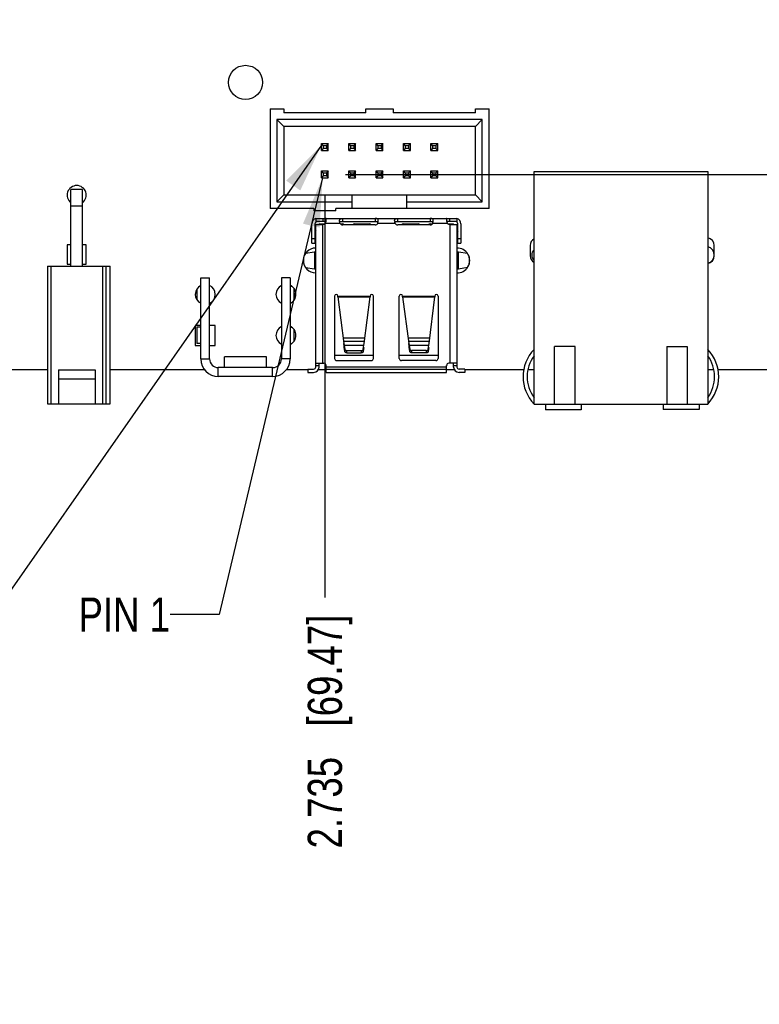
# Model space of a CAD drawing. Header units: inches. Extents: x 0 to 34, y 0 to 22.
# Tile 10 of 33: x 10.3 to 13, y 10.8 to 14.4. Entities that reach past the tile are written whole.
import ezdxf

# ---------------------------------------------------------------- set-up
doc = ezdxf.new("R2010")
doc.units = ezdxf.units.IN
doc.header["$LTSCALE"] = 1.87
doc.header["$MEASUREMENT"] = 0
doc.layers.get('0').update_dxf_attribs({"linetype": 'CONTINUOUS'})
doc.layers.add('DETAIL', color=7, linetype='CONTINUOUS')
doc.layers.add('DIMENSIONS', color=7, linetype='CONTINUOUS')
doc.styles.get("Standard").update_dxf_attribs({"font": 'txt', "width": 0.8})
doc.dimstyles.new('DIMSTYLE_2', dxfattribs={"dimtxt": 0.125, "dimasz": 0.18, "dimexe": 0.18, "dimexo": 0.0625, "dimgap": 0.09, "dimtad": 0, "dimtih": 1, "dimtoh": 1, "dimdec": 3, "dimzin": 4, "dimdsep": 46, "dimtxsty": 'STANDARD', "dimblk": '_FILLED', "dimblk1": '_FILLED', "dimblk2": '_FILLED', "dimcen": 0.09, "dimadec": 0, "dimazin": 0, "dimtp": 0.01, "dimtm": 0.01, "dimtfac": 1, "dimtdec": 3, "dimtofl": 0, "dimtmove": 0, "dimatfit": 3, "dimldrblk": '_FILLED', "dimfxl": 1, "dimtolj": 1, "dimtzin": 4, "dimarcsym": 0})
doc.dimstyles.get("Standard").update_dxf_attribs({"dimtxt": 0.125, "dimasz": 0.18, "dimexe": 0.18, "dimexo": 0.0625, "dimgap": 0.09, "dimtad": 0, "dimtih": 1, "dimtoh": 1, "dimdec": 3, "dimzin": 4, "dimdsep": 46, "dimtxsty": 'STANDARD', "dimblk": '_FILLED', "dimblk1": '_FILLED', "dimblk2": '_FILLED', "dimcen": 0.09, "dimadec": 0, "dimazin": 0, "dimtol": 1, "dimtp": 0.01, "dimtm": 0.01, "dimtfac": 1, "dimtdec": 3, "dimtofl": 0, "dimtmove": 0, "dimatfit": 3, "dimldrblk": '_FILLED', "dimfxl": 1, "dimtolj": 1, "dimtzin": 4, "dimarcsym": 0})

# ---------------------------------------------------------------- blocks, each defined once
blk = doc.blocks.new('*D30')
at = {"layer": 'DIMENSIONS', "color": 2, "linetype": 'CONTINUOUS'}
blk.add_line((11.3889, 13.7119), (11.3889, 12.2394), dxfattribs=at)
at = {"layer": 'DIMENSIONS', "color": 2, "linetype": 'CONTINUOUS', "insert": (11.3264, 12.1769), "char_height": 0.125, "width": 1.325, "attachment_point": 3, "rotation": 90, "line_spacing_factor": 0.9}
blk.add_mtext('2.735{\\Ftxt.shx;\\W1.000000;\\H0.125000; }[69.47]', dxfattribs=at)
blk = doc.blocks.new('_FILLED')
at = {"color": 0, "linetype": 'BYBLOCK'}
blk.add_solid([(0, 0), (-1, 0.174), (-1, -0.174)], dxfattribs=at)
blk = doc.blocks.new('*D31')
at = {"layer": 'DIMENSIONS', "color": 2, "linetype": 'CONTINUOUS'}
blk.add_line((8.6489, 13.6719), (8.6489, 12.2394), dxfattribs=at)
at = {"layer": 'DIMENSIONS', "color": 2, "linetype": 'CONTINUOUS', "insert": (8.5864, 12.1769), "char_height": 0.125, "width": 1.425, "attachment_point": 3, "rotation": 90, "line_spacing_factor": 0.9}
blk.add_mtext('5.475{\\Ftxt.shx;\\W1.000000;\\H0.125000; }[139.07]', dxfattribs=at)
blk = doc.blocks.new('*D32')
at = {"layer": 'DIMENSIONS', "color": 2, "linetype": 'CONTINUOUS'}
blk.add_line((8.2239, 13.6719), (8.2239, 12.2394), dxfattribs=at)
at = {"layer": 'DIMENSIONS', "color": 2, "linetype": 'CONTINUOUS', "insert": (8.1614, 12.1769), "char_height": 0.125, "width": 1.425, "attachment_point": 3, "rotation": 90, "line_spacing_factor": 0.9}
blk.add_mtext('5.900{\\Ftxt.shx;\\W1.000000;\\H0.125000; }[149.86]', dxfattribs=at)
blk = doc.blocks.new('*D40')
at = {"layer": 'DIMENSIONS', "color": 2, "linetype": 'CONTINUOUS'}
for p, q in [((14.5358, 13.7869), (14.6861, 13.9068)), ((14.6861, 13.9068), (14.8115, 13.9068)), ((11.4639, 13.7869), (14.5358, 13.7869))]:
    blk.add_line(p, q, dxfattribs=at)
at = {"layer": 'DIMENSIONS', "color": 2, "linetype": 'CONTINUOUS', "insert": (14.874, 13.9693), "char_height": 0.125, "width": 1.225, "attachment_point": 1, "line_spacing_factor": 0.9}
blk.add_mtext('.714{\\Ftxt.shx;\\W1.000000;\\H0.125000; }[18.13]', dxfattribs=at)
blk = doc.blocks.new('*D43')
at = {"layer": 'DIMENSIONS', "color": 2, "linetype": 'CONTINUOUS'}
blk.add_line((12.2286, 15.04), (14.8115, 15.04), dxfattribs=at)
at = {"layer": 'DIMENSIONS', "color": 2, "linetype": 'CONTINUOUS', "insert": (14.874, 15.1025), "char_height": 0.125, "width": 1.325, "attachment_point": 1, "line_spacing_factor": 0.9}
blk.add_mtext('1.967{\\Ftxt.shx;\\W1.000000;\\H0.125000; }[49.96]', dxfattribs=at)
blk = doc.blocks.new('*D46')
at = {"layer": 'DIMENSIONS', "color": 2, "linetype": 'CONTINUOUS'}
blk.add_line((11.8776, 15.996), (14.8115, 15.996), dxfattribs=at)
at = {"layer": 'DIMENSIONS', "color": 2, "linetype": 'CONTINUOUS', "insert": (14.874, 16.0585), "char_height": 0.125, "width": 1.325, "attachment_point": 1, "line_spacing_factor": 0.9}
blk.add_mtext('2.923{\\Ftxt.shx;\\W1.000000;\\H0.125000; }[74.24]', dxfattribs=at)

msp = doc.modelspace()

# ---------------------------------------------------------------- linework, layer by layer
at = {"color": 7, "linetype": 'CONTINUOUS'}
for p, q in [((11.1889, 14.0269), (11.2389, 14.0269)), ((11.1889, 14.0269), (11.1889, 13.6619)), ((11.2389, 14.0269), (11.2389, 14.0119)), ((11.5389, 14.0119), (11.2389, 14.0119)), ((11.5389, 14.0269), (11.6389, 14.0269)), ((11.5389, 14.0119), (11.5389, 14.0269)), ((11.6389, 14.0269), (11.6389, 14.0119)), ((11.9389, 14.0119), (11.6389, 14.0119)), ((11.9389, 14.0269), (11.9889, 14.0269)), ((11.9389, 14.0119), (11.9389, 14.0269)), ((11.9889, 13.6619), (11.9889, 14.0269)), ((11.9639, 13.9869), (11.2139, 13.9869)), ((11.2389, 13.9619), (11.2139, 13.9869)), ((11.2139, 13.9869), (11.2139, 13.6869)), ((11.9389, 13.9619), (11.9639, 13.9869)), ((11.9639, 13.6869), (11.9639, 13.9869)), ((11.9389, 13.9619), (11.2389, 13.9619)), ((11.2389, 13.9619), (11.2389, 13.7119)), ((11.9389, 13.7119), (11.9389, 13.9619)), ((11.3764, 13.8994), (11.4014, 13.8994)), ((11.3829, 13.8929), (11.3764, 13.8994)), ((11.3764, 13.8744), (11.3764, 13.8994)), ((11.4014, 13.8994), (11.3949, 13.8929)), ((11.4014, 13.8744), (11.4014, 13.8994)), ((11.4764, 13.8994), (11.5014, 13.8994)), ((11.4829, 13.8929), (11.4764, 13.8994)), ((11.4764, 13.8744), (11.4764, 13.8994)), ((11.5014, 13.8994), (11.4949, 13.8929)), ((11.5014, 13.8744), (11.5014, 13.8994)), ((11.5764, 13.8994), (11.6014, 13.8994)), ((11.5829, 13.8929), (11.5764, 13.8994)), ((11.5764, 13.8744), (11.5764, 13.8994)), ((11.6014, 13.8994), (11.5949, 13.8929)), ((11.6014, 13.8744), (11.6014, 13.8994)), ((11.6764, 13.8994), (11.7014, 13.8994)), ((11.6829, 13.8929), (11.6764, 13.8994)), ((11.6764, 13.8744), (11.6764, 13.8994)), ((11.7014, 13.8994), (11.6949, 13.8929)), ((11.7014, 13.8744), (11.7014, 13.8994)), ((11.7764, 13.8994), (11.8014, 13.8994)), ((11.7829, 13.8929), (11.7764, 13.8994)), ((11.7764, 13.8744), (11.7764, 13.8994)), ((11.8014, 13.8994), (11.7949, 13.8929)), ((11.8014, 13.8744), (11.8014, 13.8994)), ((11.3829, 13.8809), (11.3764, 13.8744)), ((11.3764, 13.8744), (11.4014, 13.8744)), ((11.3829, 13.8929), (11.3949, 13.8929)), ((11.3829, 13.8929), (11.3829, 13.8809)), ((11.3949, 13.8809), (11.3829, 13.8809)), ((11.3949, 13.8929), (11.3949, 13.8809)), ((11.3949, 13.8809), (11.4014, 13.8744)), ((11.4829, 13.8809), (11.4764, 13.8744)), ((11.4764, 13.8744), (11.5014, 13.8744)), ((11.4829, 13.8929), (11.4949, 13.8929)), ((11.4829, 13.8929), (11.4829, 13.8809)), ((11.4949, 13.8809), (11.4829, 13.8809)), ((11.4949, 13.8929), (11.4949, 13.8809)), ((11.4949, 13.8809), (11.5014, 13.8744)), ((11.5829, 13.8809), (11.5764, 13.8744)), ((11.5764, 13.8744), (11.6014, 13.8744)), ((11.5829, 13.8929), (11.5949, 13.8929)), ((11.5829, 13.8929), (11.5829, 13.8809)), ((11.5949, 13.8809), (11.5829, 13.8809)), ((11.5949, 13.8929), (11.5949, 13.8809)), ((11.5949, 13.8809), (11.6014, 13.8744)), ((11.6829, 13.8809), (11.6764, 13.8744)), ((11.6764, 13.8744), (11.7014, 13.8744)), ((11.6829, 13.8929), (11.6949, 13.8929)), ((11.6829, 13.8929), (11.6829, 13.8809)), ((11.6949, 13.8809), (11.6829, 13.8809)), ((11.6949, 13.8929), (11.6949, 13.8809)), ((11.6949, 13.8809), (11.7014, 13.8744)), ((11.7829, 13.8809), (11.7764, 13.8744)), ((11.7764, 13.8744), (11.8014, 13.8744)), ((11.7829, 13.8929), (11.7949, 13.8929)), ((11.7829, 13.8929), (11.7829, 13.8809)), ((11.7949, 13.8809), (11.7829, 13.8809)), ((11.7949, 13.8929), (11.7949, 13.8809)), ((11.7949, 13.8809), (11.8014, 13.8744)), ((11.3764, 13.7994), (11.4014, 13.7994)), ((11.3829, 13.7929), (11.3764, 13.7994)), ((11.3764, 13.7744), (11.3764, 13.7994)), ((11.3829, 13.7929), (11.3949, 13.7929)), ((11.3829, 13.7929), (11.3829, 13.7809)), ((11.4014, 13.7994), (11.3949, 13.7929)), ((11.3949, 13.7929), (11.3949, 13.7809)), ((11.4014, 13.7744), (11.4014, 13.7994)), ((11.4764, 13.7994), (11.5014, 13.7994)), ((11.4829, 13.7929), (11.4764, 13.7994)), ((11.4764, 13.7744), (11.4764, 13.7994)), ((11.4829, 13.7929), (11.4949, 13.7929)), ((11.4829, 13.7929), (11.4829, 13.7809)), ((11.5014, 13.7994), (11.4949, 13.7929)), ((11.4949, 13.7929), (11.4949, 13.7809)), ((11.5014, 13.7744), (11.5014, 13.7994)), ((11.5764, 13.7994), (11.6014, 13.7994)), ((11.5829, 13.7929), (11.5764, 13.7994)), ((11.5764, 13.7744), (11.5764, 13.7994)), ((11.5829, 13.7929), (11.5949, 13.7929)), ((11.5829, 13.7929), (11.5829, 13.7809)), ((11.6014, 13.7994), (11.5949, 13.7929)), ((11.5949, 13.7929), (11.5949, 13.7809)), ((11.6014, 13.7744), (11.6014, 13.7994)), ((11.6764, 13.7994), (11.7014, 13.7994)), ((11.6829, 13.7929), (11.6764, 13.7994)), ((11.6764, 13.7744), (11.6764, 13.7994)), ((11.6829, 13.7929), (11.6949, 13.7929)), ((11.6829, 13.7929), (11.6829, 13.7809)), ((11.7014, 13.7994), (11.6949, 13.7929)), ((11.6949, 13.7929), (11.6949, 13.7809)), ((11.7014, 13.7744), (11.7014, 13.7994)), ((11.7764, 13.7994), (11.8014, 13.7994)), ((11.7829, 13.7929), (11.7764, 13.7994)), ((11.7764, 13.7744), (11.7764, 13.7994)), ((11.7829, 13.7929), (11.7949, 13.7929)), ((11.7829, 13.7929), (11.7829, 13.7809)), ((11.8014, 13.7994), (11.7949, 13.7929)), ((11.7949, 13.7929), (11.7949, 13.7809)), ((11.8014, 13.7744), (11.8014, 13.7994)), ((12.1534, 13.7969), (12.7884, 13.7969)), ((12.1534, 12.9469), (12.1534, 13.7969)), ((12.7884, 13.7969), (12.7884, 12.9469)), ((11.3829, 13.7809), (11.3764, 13.7744)), ((11.3764, 13.7744), (11.4014, 13.7744)), ((11.3949, 13.7809), (11.3829, 13.7809)), ((11.3949, 13.7809), (11.4014, 13.7744)), ((11.4829, 13.7809), (11.4764, 13.7744)), ((11.4764, 13.7744), (11.5014, 13.7744)), ((11.4949, 13.7809), (11.4829, 13.7809)), ((11.4949, 13.7809), (11.5014, 13.7744)), ((11.5829, 13.7809), (11.5764, 13.7744)), ((11.5764, 13.7744), (11.6014, 13.7744)), ((11.5949, 13.7809), (11.5829, 13.7809)), ((11.5949, 13.7809), (11.6014, 13.7744)), ((11.6829, 13.7809), (11.6764, 13.7744)), ((11.6764, 13.7744), (11.7014, 13.7744)), ((11.6949, 13.7809), (11.6829, 13.7809)), ((11.6949, 13.7809), (11.7014, 13.7744)), ((11.7829, 13.7809), (11.7764, 13.7744)), ((11.7764, 13.7744), (11.8014, 13.7744)), ((11.7949, 13.7809), (11.7829, 13.7809)), ((11.7949, 13.7809), (11.8014, 13.7744)), ((10.5029, 13.732), (10.4608, 13.732)), ((10.4608, 13.4511), (10.4608, 13.732)), ((10.5029, 13.4511), (10.5029, 13.732)), ((11.2139, 13.6869), (11.2389, 13.7119)), ((11.2139, 13.6869), (11.4889, 13.6869)), ((11.2389, 13.7119), (11.9389, 13.7119)), ((11.4889, 13.6619), (11.4889, 13.7119)), ((11.6889, 13.6619), (11.6889, 13.7119)), ((11.6889, 13.6869), (11.9639, 13.6869)), ((11.9389, 13.7119), (11.9639, 13.6869)), ((10.5029, 13.6702), (10.4608, 13.6702)), ((11.3489, 13.6619), (11.1889, 13.6619)), ((11.3489, 13.6619), (11.3489, 13.6539)), ((11.4289, 13.6539), (11.3489, 13.6539)), ((11.9889, 13.6619), (11.4289, 13.6619)), ((11.4289, 13.6539), (11.4289, 13.6619)), ((11.3558, 13.6257), (11.8331, 13.6257)), ((11.3558, 13.6257), (11.3558, 13.6139)), ((11.3921, 13.6139), (11.3558, 13.6139)), ((11.3814, 13.6257), (11.3814, 13.6139)), ((11.391, 13.608), (11.3926, 13.6118)), ((11.3921, 13.6257), (11.3921, 13.6139)), ((11.4427, 13.6181), (11.4428, 13.6196)), ((11.4427, 13.6171), (11.4427, 13.6181)), ((11.443, 13.6139), (11.4427, 13.6171)), ((11.4428, 13.6196), (11.4431, 13.6211)), ((11.4431, 13.6211), (11.4435, 13.6217)), ((11.4441, 13.608), (11.4433, 13.6124)), ((11.4435, 13.6139), (11.5827, 13.6139)), ((11.4512, 13.6253), (11.4544, 13.6256)), ((11.4544, 13.6139), (11.4544, 13.6256)), ((11.5725, 13.6256), (11.5725, 13.6139)), ((11.576, 13.6137), (11.5725, 13.6139)), ((11.5827, 13.608), (11.5836, 13.6139)), ((11.5836, 13.6139), (11.5839, 13.6186)), ((11.5839, 13.6186), (11.5837, 13.6213)), ((11.644, 13.6181), (11.6441, 13.6196)), ((11.644, 13.6171), (11.644, 13.6181)), ((11.6443, 13.6139), (11.644, 13.6171)), ((11.6441, 13.6196), (11.6444, 13.6211)), ((11.6444, 13.6211), (11.6448, 13.6217)), ((11.6454, 13.608), (11.6445, 13.6124)), ((11.6448, 13.6139), (11.784, 13.6139)), ((11.6525, 13.6253), (11.6556, 13.6256)), ((11.6556, 13.6139), (11.6556, 13.6256)), ((11.7738, 13.6256), (11.7738, 13.6139)), ((11.7773, 13.6137), (11.7738, 13.6139)), ((11.784, 13.608), (11.7849, 13.6139)), ((11.7852, 13.6186), (11.7849, 13.6213)), ((11.7849, 13.6139), (11.7852, 13.6186)), ((11.8331, 13.6222), (11.8334, 13.6188)), ((11.8334, 13.6188), (11.8345, 13.6139)), ((11.8353, 13.6257), (11.8715, 13.6257)), ((11.8353, 13.6139), (11.8353, 13.6257)), ((11.8715, 13.6139), (11.8353, 13.6139)), ((11.8459, 13.6139), (11.8459, 13.6257)), ((11.8715, 13.6257), (11.8715, 13.6139)), ((11.341, 13.5351), (11.341, 13.606)), ((11.3528, 13.606), (11.3528, 13.5351)), ((11.3558, 13.5827), (11.3528, 13.5753)), ((11.3558, 13.604), (11.3814, 13.604)), ((11.3558, 13.0824), (11.3558, 13.604)), ((11.3676, 13.606), (11.3873, 13.606)), ((11.3676, 13.606), (11.3676, 13.604)), ((11.3814, 13.0961), (11.3814, 13.604)), ((11.391, 13.608), (11.4441, 13.608)), ((11.4456, 13.606), (11.4539, 13.606)), ((11.5725, 13.6021), (11.4544, 13.6021)), ((11.4973, 13.606), (11.5524, 13.606)), ((11.5827, 13.608), (11.6454, 13.608)), ((11.7738, 13.6021), (11.6556, 13.6021)), ((11.675, 13.606), (11.7301, 13.606)), ((11.7734, 13.606), (11.7825, 13.606)), ((11.784, 13.608), (11.8363, 13.608)), ((11.84, 13.606), (11.8597, 13.606)), ((11.8459, 13.604), (11.8715, 13.604)), ((11.8459, 13.604), (11.8459, 13.0961)), ((11.8597, 13.604), (11.8597, 13.606)), ((11.8715, 13.604), (11.8715, 13.0824)), ((11.8718, 13.582), (11.8745, 13.5753)), ((11.8745, 13.5351), (11.8745, 13.606)), ((11.8863, 13.606), (11.8863, 13.5351)), ((11.3528, 13.5509), (11.341, 13.5509)), ((11.3525, 13.5499), (11.355, 13.5489)), ((11.8723, 13.5489), (11.875, 13.55)), ((11.8863, 13.5509), (11.8745, 13.5509)), ((10.4608, 13.529), (10.4469, 13.529)), ((10.4469, 13.529), (10.4469, 13.459)), ((10.5169, 13.529), (10.5029, 13.529)), ((10.5169, 13.459), (10.5169, 13.529)), ((11.3505, 13.5027), (11.3182, 13.4976)), ((11.341, 13.5351), (11.3528, 13.5351)), ((11.3543, 13.5036), (11.3505, 13.5027)), ((11.3505, 13.5027), (11.3505, 13.4416)), ((11.8768, 13.5027), (11.873, 13.5036)), ((11.8745, 13.5351), (11.8863, 13.5351)), ((11.9106, 13.4974), (11.8768, 13.5027)), ((11.8768, 13.4416), (11.8768, 13.5027)), ((12.1399, 13.5269), (12.1399, 13.4889)), ((12.8119, 13.4889), (12.8119, 13.5269)), ((11.3115, 13.4619), (11.3115, 13.4821)), ((11.9159, 13.4869), (11.9159, 13.4572)), ((10.3756, 13.4511), (10.6039, 13.4511)), ((10.3756, 13.4511), (10.3756, 12.9472)), ((10.3874, 13.4511), (10.3874, 12.9472)), ((10.4469, 13.459), (10.4608, 13.459)), ((10.5029, 13.459), (10.5169, 13.459)), ((10.5763, 13.4511), (10.5763, 12.9472)), ((10.5882, 13.4511), (10.5882, 12.9472)), ((10.6039, 12.9472), (10.6039, 13.4511)), ((11.318, 13.4467), (11.3505, 13.4416)), ((11.8768, 13.4416), (11.9108, 13.4469)), ((10.9354, 13.408), (10.9674, 13.408)), ((10.9354, 13.112), (10.9354, 13.408)), ((10.9674, 13.112), (10.9674, 13.408)), ((11.2619, 13.408), (11.2299, 13.408)), ((11.2299, 13.408), (11.2299, 13.112)), ((11.2619, 13.408), (11.2619, 13.112)), ((10.9204, 13.3666), (10.9204, 13.3294)), ((10.9354, 13.378), (10.9331, 13.378)), ((11.2619, 13.378), (11.2676, 13.378)), ((11.2769, 13.3275), (11.2769, 13.3686)), ((11.4247, 13.3417), (11.4247, 13.1139)), ((11.4365, 13.3384), (11.4365, 13.3417)), ((11.5546, 13.3397), (11.4365, 13.3397)), ((11.4365, 13.3384), (11.5546, 13.3384)), ((11.4365, 13.3384), (11.4581, 13.1683)), ((11.533, 13.1683), (11.5546, 13.3384)), ((11.5546, 13.3417), (11.5546, 13.3384)), ((11.5664, 13.1139), (11.5664, 13.3417)), ((11.6609, 13.1139), (11.6609, 13.3417)), ((11.6727, 13.3384), (11.6727, 13.3417)), ((11.7908, 13.3397), (11.6727, 13.3397)), ((11.6727, 13.3384), (11.7908, 13.3384)), ((11.6727, 13.3384), (11.6955, 13.1683)), ((11.7704, 13.1683), (11.7908, 13.3384)), ((11.7908, 13.3417), (11.7908, 13.3384)), ((11.8026, 13.3417), (11.8026, 13.1139)), ((10.9354, 13.318), (10.931, 13.318)), ((11.2619, 13.318), (11.2676, 13.318)), ((10.9354, 13.2345), (10.9153, 13.2345)), ((10.9153, 13.2345), (10.9153, 13.1615)), ((10.9354, 13.228), (10.9204, 13.228)), ((10.9204, 13.228), (10.9204, 13.168)), ((10.9883, 13.2345), (10.9674, 13.2345)), ((10.9883, 13.1615), (10.9883, 13.2345)), ((11.2619, 13.228), (11.2676, 13.228)), ((11.2769, 13.1774), (11.2769, 13.2186)), ((11.5355, 13.1882), (11.4556, 13.1882)), ((11.7728, 13.1882), (11.6929, 13.1882)), ((10.9153, 13.1615), (10.9354, 13.1615)), ((10.9354, 13.168), (10.9206, 13.168)), ((10.9674, 13.1615), (10.9883, 13.1615)), ((11.2619, 13.168), (11.2676, 13.168)), ((11.534, 13.1762), (11.4571, 13.1762)), ((11.4581, 13.1683), (11.4599, 13.1626)), ((11.4599, 13.1626), (11.5312, 13.1626)), ((11.4599, 13.1626), (11.4619, 13.1473)), ((11.4619, 13.1387), (11.46, 13.1535)), ((11.4619, 13.1473), (11.4619, 13.1387)), ((11.4697, 13.1424), (11.5214, 13.1424)), ((11.4697, 13.1338), (11.4697, 13.1424)), ((11.5214, 13.1424), (11.5214, 13.1338)), ((11.5287, 13.1458), (11.5291, 13.1468)), ((11.5292, 13.1473), (11.5312, 13.1626)), ((11.5311, 13.1535), (11.5292, 13.1387)), ((11.5292, 13.1387), (11.5292, 13.1473)), ((11.5312, 13.1626), (11.533, 13.1683)), ((11.7714, 13.1762), (11.6945, 13.1762)), ((11.6945, 13.1762), (11.6945, 13.1762)), ((11.6955, 13.1683), (11.6975, 13.1626)), ((11.6975, 13.1626), (11.7687, 13.1626)), ((11.6975, 13.1626), (11.6995, 13.1473)), ((11.6995, 13.1387), (11.6975, 13.1535)), ((11.6995, 13.1473), (11.6995, 13.1387)), ((11.759, 13.1424), (11.7074, 13.1424)), ((11.7074, 13.1338), (11.7074, 13.1424)), ((11.759, 13.1424), (11.759, 13.1338)), ((11.7663, 13.1458), (11.7668, 13.1468)), ((11.7669, 13.1474), (11.7687, 13.1626)), ((11.7686, 13.1535), (11.7669, 13.1387)), ((11.7669, 13.1387), (11.7669, 13.1474)), ((11.7687, 13.1626), (11.7704, 13.1683)), ((11.7714, 13.1762), (11.7714, 13.1762)), ((12.3034, 13.1569), (12.2284, 13.1569)), ((12.2284, 12.9469), (12.2284, 13.1569)), ((12.3034, 12.9469), (12.3034, 13.1569)), ((12.6384, 13.1569), (12.7134, 13.1569)), ((12.6384, 13.1569), (12.6384, 12.9469)), ((12.7134, 13.1569), (12.7134, 12.9469)), ((10.9354, 13.112), (10.9674, 13.112)), ((11.1752, 13.12), (11.0222, 13.12)), ((11.0222, 13.08), (11.0222, 13.12)), ((11.1752, 13.08), (11.1752, 13.12)), ((11.2619, 13.112), (11.2299, 13.112)), ((11.5664, 13.1245), (11.4247, 13.1245)), ((11.4622, 13.1376), (11.4619, 13.1387)), ((11.4697, 13.1338), (11.5214, 13.1338)), ((11.8026, 13.1245), (11.6609, 13.1245)), ((11.6998, 13.1376), (11.6995, 13.1387)), ((11.759, 13.1338), (11.7074, 13.1338)), ((8.074, 13.073), (10.3756, 13.073)), ((10.4149, 13.0721), (10.5488, 13.0721)), ((10.4149, 13.0721), (10.4149, 12.9472)), ((10.5488, 13.0721), (10.5488, 12.9472)), ((10.6039, 13.073), (10.949, 13.073)), ((11.1979, 13.08), (10.9994, 13.08)), ((10.9994, 13.048), (10.9994, 13.08)), ((11.1979, 13.048), (11.1979, 13.08)), ((11.2483, 13.073), (11.3272, 13.073)), ((11.3272, 13.0745), (11.3479, 13.0745)), ((11.3272, 13.0745), (11.3272, 13.0627)), ((11.3558, 13.0961), (11.3853, 13.0961)), ((11.3558, 13.0883), (11.3676, 13.0883)), ((11.3652, 13.073), (11.3932, 13.073)), ((11.3676, 13.0824), (11.3676, 13.0961)), ((11.3932, 13.0627), (11.3932, 13.0883)), ((11.8341, 13.0824), (11.3932, 13.0824)), ((11.3932, 13.0745), (11.8341, 13.0745)), ((11.4326, 13.106), (11.5585, 13.106)), ((11.7948, 13.106), (11.6688, 13.106)), ((11.8337, 13.073), (11.8621, 13.073)), ((11.8341, 13.0627), (11.8341, 13.0883)), ((11.8715, 13.0961), (11.842, 13.0961)), ((11.8597, 13.0824), (11.8597, 13.0961)), ((11.8597, 13.0883), (11.8715, 13.0883)), ((11.9001, 13.0745), (11.8794, 13.0745)), ((11.9001, 13.0745), (11.9001, 13.0627)), ((11.9001, 13.073), (12.1167, 13.073)), ((12.1319, 13.073), (12.1534, 13.073)), ((12.7884, 13.073), (12.8098, 13.073)), ((12.825, 13.073), (13.6884, 13.073)), ((10.4149, 13.0397), (10.5488, 13.0397)), ((11.1979, 13.048), (10.9994, 13.048)), ((11.3272, 13.0627), (11.3479, 13.0627)), ((11.3932, 13.0627), (11.8341, 13.0627)), ((11.9001, 13.0627), (11.8794, 13.0627)), ((10.3756, 12.9472), (10.6039, 12.9472)), ((12.1534, 12.9469), (12.7884, 12.9469)), ((12.1949, 12.9469), (12.1949, 12.9259)), ((12.3259, 12.9469), (12.3259, 12.9259)), ((12.6259, 12.9469), (12.6259, 12.9269)), ((12.7569, 12.9269), (12.6259, 12.9269)), ((12.7569, 12.9469), (12.7569, 12.9269)), ((12.3259, 12.9259), (12.1949, 12.9259))]:
    msp.add_line(p, q, dxfattribs=at)
msp.add_circle((11.099, 14.1231), 0.0625, dxfattribs=at)
for centre, radius, start, end in [((10.4819, 13.711), 0.035, 307.0036, 232.9964), ((11.3607, 13.606), 0.0197, 104.4803, 180), ((11.3607, 13.606), 0.00787, 95.9945, 180), ((11.364, 13.6214), 0.0302, 341.5626, 344.1069), ((11.3636, 13.6215), 0.0306, 344.1018, 345.6056), ((11.3748, 13.6205), 0.0193, 359.9889, 1.8381), ((11.5036, 13.6224), 0.0612, 187.9939, 189.3608), ((11.7049, 13.6224), 0.0612, 187.9939, 189.3608), ((11.9021, 13.6314), 0.0698, 194.5437, 197.0393), ((11.91, 13.6338), 0.0781, 196.9987, 198.1349), ((11.8666, 13.606), 0.00787, 0, 90), ((11.8666, 13.606), 0.0197, 0, 75.5197), ((11.3814, 13.6178), 0.0138, 270, 314.4153), ((11.4544, 13.6139), 0.0118, 210, 270), ((11.4539, 13.6001), 0.00591, 20.3995, 90), ((11.4973, 13.6001), 0.00591, 90, 159.6005), ((11.5524, 13.6001), 0.00591, 20.3995, 90), ((11.5725, 13.6139), 0.0118, 270, 330), ((11.6556, 13.6139), 0.0118, 210, 270), ((11.675, 13.6001), 0.00591, 90, 159.6005), ((11.7301, 13.6001), 0.00591, 20.3995, 90), ((11.7734, 13.6001), 0.00591, 90, 149.9943), ((11.7738, 13.6139), 0.0118, 270, 330), ((11.9138, 13.635), 0.0821, 198.1335, 199.2416), ((11.8459, 13.6178), 0.0138, 225.5847, 270), ((12.1684, 13.5269), 0.0285, 121.7569, 180), ((12.7834, 13.5269), 0.0285, 0, 79.8958), ((11.3558, 13.472), 0.0455, 90.0643, 269.9357), ((11.8728, 13.472), 0.0455, 268.3582, 91.6418), ((12.1709, 13.4919), 0.026, 132.305, 227.695), ((12.7809, 13.4919), 0.031, 284.0008, 75.9992), ((12.1684, 13.4889), 0.0285, 180, 238.2431), ((12.7834, 13.4889), 0.0285, 280.1042, 360), ((10.9518, 13.348), 0.0365, 116.6505, 243.3315), ((10.9518, 13.348), 0.0365, 295.362, 64.6488), ((11.2468, 13.348), 0.0365, 117.5321, 242.4531), ((11.2468, 13.348), 0.0365, 294.4867, 65.5142), ((11.4306, 13.3417), 0.00591, 0, 180), ((11.5605, 13.3417), 0.00591, 0, 180), ((11.6668, 13.3417), 0.00591, 0, 180), ((11.7967, 13.3417), 0.00591, 0, 180), ((11.2468, 13.198), 0.0365, 117.5469, 242.4679), ((11.2468, 13.198), 0.0365, 294.4858, 65.5133), ((11.4697, 13.1539), 0.0115, 266.1329, 270.0018), ((11.5255, 13.1478), 0.00379, 344.6053, 352.7228), ((11.7074, 13.1539), 0.0115, 266.1454, 270.0018), ((11.7631, 13.1478), 0.00378, 344.9696, 353.1244), ((12.2584, 13.0469), 0.145, 136.3972, 223.6028), ((12.6834, 13.0469), 0.145, 316.3972, 43.6028), ((10.9994, 13.112), 0.064, 180, 270), ((10.9994, 13.112), 0.032, 180, 270), ((11.1979, 13.112), 0.064, 270, 360), ((11.1979, 13.112), 0.032, 270, 360), ((11.4326, 13.1139), 0.00787, 180, 270), ((11.5585, 13.1139), 0.00787, 270, 360), ((11.6688, 13.1139), 0.00787, 180, 270), ((11.7948, 13.1139), 0.00787, 270, 360), ((12.2584, 13.0469), 0.13, 143.8711, 216.1289), ((12.6834, 13.0469), 0.13, 323.8711, 36.1289), ((11.3479, 13.0824), 0.0197, 270, 360), ((11.3479, 13.0824), 0.00787, 270, 360), ((11.3853, 13.0883), 0.00787, 0, 90), ((11.842, 13.0883), 0.00787, 90, 180), ((11.8794, 13.0824), 0.0197, 180, 270), ((11.8794, 13.0824), 0.00787, 180, 270)]:
    msp.add_arc(centre, radius, start, end, dxfattribs=at)
for points, knots in [([(11.3941, 13.6211), (11.3941, 13.6217), (11.394, 13.6229), (11.3936, 13.6242), (11.3932, 13.625), (11.3929, 13.6254), (11.3925, 13.6256), (11.3922, 13.6257), (11.3921, 13.6257)], [0, 0, 0, 0, 0.364878, 0.64189, 0.749872, 0.841303, 0.921984, 1, 1, 1, 1]), ([(11.3932, 13.6139), (11.3935, 13.615), (11.394, 13.6172), (11.3941, 13.6194), (11.3941, 13.6205)], [0, 0, 0, 0, 0.535575, 1, 1, 1, 1]), ([(11.4435, 13.6217), (11.4437, 13.6221), (11.4445, 13.6228), (11.4462, 13.6238), (11.4484, 13.6247), (11.4502, 13.6251), (11.4512, 13.6253)], [0, 0, 0, 0, 0.152343, 0.368646, 0.650993, 1, 1, 1, 1]), ([(11.4544, 13.6139), (11.4539, 13.6139), (11.453, 13.6138), (11.4512, 13.6137), (11.4493, 13.6136), (11.4475, 13.6134), (11.4461, 13.6132), (11.445, 13.613), (11.4441, 13.6128), (11.4437, 13.6126), (11.4435, 13.6125)], [0, 0, 0, 0, 0.12052, 0.248098, 0.501313, 0.62761, 0.753492, 0.878478, 0.940152, 1, 1, 1, 1]), ([(11.5837, 13.6213), (11.5836, 13.6215), (11.5835, 13.6219), (11.5831, 13.6228), (11.5821, 13.6235), (11.5808, 13.6242), (11.5792, 13.6247), (11.5776, 13.6251), (11.5759, 13.6253), (11.5742, 13.6255), (11.573, 13.6256), (11.5725, 13.6256)], [0, 0, 0, 0, 0.05315, 0.104616, 0.214069, 0.334621, 0.4615, 0.592371, 0.726137, 0.862153, 1, 1, 1, 1]), ([(11.5834, 13.6126), (11.5832, 13.6128), (11.5826, 13.613), (11.5818, 13.6132), (11.5808, 13.6134), (11.5796, 13.6135), (11.578, 13.6136), (11.5767, 13.6137), (11.576, 13.6137)], [0, 0, 0, 0, 0.111215, 0.234206, 0.359951, 0.486922, 0.74274, 1, 1, 1, 1]), ([(11.6448, 13.6217), (11.645, 13.6221), (11.6458, 13.6228), (11.6474, 13.6238), (11.6497, 13.6247), (11.6515, 13.6251), (11.6525, 13.6253)], [0, 0, 0, 0, 0.152343, 0.368646, 0.650993, 1, 1, 1, 1]), ([(11.6556, 13.6139), (11.6552, 13.6139), (11.6543, 13.6138), (11.6525, 13.6137), (11.6506, 13.6136), (11.6488, 13.6134), (11.6474, 13.6132), (11.6463, 13.613), (11.6454, 13.6128), (11.645, 13.6126), (11.6448, 13.6125)], [0, 0, 0, 0, 0.12052, 0.248098, 0.501313, 0.62761, 0.753492, 0.878478, 0.940152, 1, 1, 1, 1]), ([(11.7849, 13.6213), (11.7849, 13.6215), (11.7848, 13.6219), (11.7844, 13.6228), (11.7834, 13.6235), (11.782, 13.6242), (11.7805, 13.6247), (11.7789, 13.6251), (11.7772, 13.6253), (11.7755, 13.6255), (11.7743, 13.6256), (11.7738, 13.6256)], [0, 0, 0, 0, 0.05315, 0.104616, 0.214069, 0.334621, 0.4615, 0.592371, 0.726137, 0.862153, 1, 1, 1, 1]), ([(11.7847, 13.6126), (11.7845, 13.6128), (11.7839, 13.613), (11.7831, 13.6132), (11.7821, 13.6134), (11.7809, 13.6135), (11.7793, 13.6136), (11.778, 13.6137), (11.7773, 13.6137)], [0, 0, 0, 0, 0.111215, 0.234206, 0.359951, 0.486922, 0.74274, 1, 1, 1, 1]), ([(11.8353, 13.6257), (11.8349, 13.6257), (11.8344, 13.6256), (11.8339, 13.6252), (11.8336, 13.6248), (11.8334, 13.6243), (11.8332, 13.6234), (11.8331, 13.6227), (11.8331, 13.6222)], [0, 0, 0, 0, 0.212313, 0.310928, 0.415517, 0.533247, 0.668673, 1, 1, 1, 1]), ([(11.3543, 13.5036), (11.3546, 13.5037), (11.3549, 13.5041), (11.3551, 13.5048), (11.3553, 13.5056), (11.3554, 13.5065), (11.3555, 13.508), (11.3556, 13.5091), (11.3556, 13.5099)], [0, 0, 0, 0, 0.13039, 0.225949, 0.343928, 0.483683, 0.642489, 1, 1, 1, 1]), ([(11.3505, 13.4416), (11.3513, 13.4414), (11.3523, 13.4412), (11.3536, 13.4409), (11.3544, 13.4407), (11.355, 13.4404), (11.3555, 13.4402), (11.3558, 13.4399), (11.3558, 13.4397)], [0, 0, 0, 0, 0.405734, 0.569248, 0.705954, 0.815854, 0.899631, 1, 1, 1, 1]), ([(11.8715, 13.4397), (11.8715, 13.4399), (11.8718, 13.4402), (11.8723, 13.4404), (11.8729, 13.4407), (11.8737, 13.4409), (11.875, 13.4412), (11.8761, 13.4414), (11.8768, 13.4416)], [0, 0, 0, 0, 0.100369, 0.184146, 0.294046, 0.430752, 0.594266, 1, 1, 1, 1]), ([(11.46, 13.1535), (11.4599, 13.156), (11.4596, 13.1597), (11.4588, 13.1646), (11.4583, 13.1671), (11.4581, 13.1683)], [0, 0, 0, 0, 0.499979, 0.749982, 1, 1, 1, 1]), ([(11.4619, 13.1473), (11.4619, 13.1467), (11.4625, 13.1454), (11.4641, 13.1439), (11.4664, 13.1428), (11.468, 13.1425), (11.4689, 13.1424)], [0, 0, 0, 0, 0.208499, 0.444051, 0.710996, 1, 1, 1, 1]), ([(11.5214, 13.1424), (11.5222, 13.1424), (11.5237, 13.1426), (11.5263, 13.1434), (11.528, 13.1447), (11.5287, 13.1458)], [0, 0, 0, 0, 0.27844, 0.544263, 1, 1, 1, 1]), ([(11.6975, 13.1535), (11.6974, 13.156), (11.6971, 13.1597), (11.6963, 13.1647), (11.6958, 13.1671), (11.6955, 13.1683)], [0, 0, 0, 0, 0.499977, 0.74998, 1, 1, 1, 1]), ([(11.6995, 13.1473), (11.6996, 13.1467), (11.7001, 13.1454), (11.7018, 13.1439), (11.704, 13.1428), (11.7057, 13.1425), (11.7066, 13.1424)], [0, 0, 0, 0, 0.208584, 0.444254, 0.711169, 1, 1, 1, 1]), ([(11.759, 13.1424), (11.7598, 13.1424), (11.7613, 13.1426), (11.764, 13.1434), (11.7657, 13.1447), (11.7663, 13.1458)], [0, 0, 0, 0, 0.278608, 0.544513, 1, 1, 1, 1]), ([(11.4697, 13.1338), (11.4689, 13.1338), (11.4672, 13.134), (11.465, 13.1347), (11.4632, 13.1359), (11.4624, 13.1371), (11.4622, 13.1376)], [0, 0, 0, 0, 0.280931, 0.547031, 0.787497, 1, 1, 1, 1]), ([(11.5258, 13.1347), (11.5255, 13.1346), (11.5241, 13.134), (11.5225, 13.1338), (11.5214, 13.1338)], [0, 0, 0, 0, 0.240721, 1, 1, 1, 1]), ([(11.5292, 13.1387), (11.5292, 13.1383), (11.5289, 13.1375), (11.5282, 13.1364), (11.5271, 13.1354), (11.5263, 13.1349), (11.5258, 13.1347)], [0, 0, 0, 0, 0.222475, 0.46011, 0.718931, 1, 1, 1, 1]), ([(11.7074, 13.1338), (11.7065, 13.1338), (11.7049, 13.134), (11.7027, 13.1347), (11.7009, 13.1359), (11.7001, 13.137), (11.6998, 13.1376)], [0, 0, 0, 0, 0.280766, 0.5468, 0.787346, 1, 1, 1, 1]), ([(11.7634, 13.1347), (11.7631, 13.1346), (11.7617, 13.134), (11.7602, 13.1338), (11.759, 13.1338)], [0, 0, 0, 0, 0.240664, 1, 1, 1, 1]), ([(11.7669, 13.1387), (11.7668, 13.1383), (11.7666, 13.1375), (11.7658, 13.1364), (11.7648, 13.1354), (11.7639, 13.1349), (11.7634, 13.1347)], [0, 0, 0, 0, 0.222501, 0.460066, 0.718855, 1, 1, 1, 1])]:
    msp.add_open_spline(points, degree=3, knots=knots, dxfattribs=at)

# ---------------------------------------------------------------- texts
at = {"layer": 'DETAIL', "color": 2, "linetype": 'CONTINUOUS', "insert": (10.823, 12.2394), "char_height": 0.125, "width": 0.5, "attachment_point": 3, "line_spacing_factor": 0.9}
msp.add_mtext('PIN 1', dxfattribs=at)

# ---------------------------------------------------------------- dimensions: what is measured, and where the dimension line sits
at = {"layer": 'DIMENSIONS', "color": 2, "linetype": 'CONTINUOUS'}
for feature_location, offset, dtype, origin, picture, middle in [((11.8776, 15.996), (2.9339, 0), 0, (11.8151, 13.073), '*D46', (15.5365, 15.996)), ((12.2286, 15.04), (2.5829, 0), 0, (12.1661, 13.073), '*D43', (15.5365, 15.04)), ((11.4639, 13.7869), (3.3477, 0.1199), 0, (11.4014, 13.073), '*D40', (15.4865, 13.9068)), ((11.3889, 13.7119), (0, -1.4725), 1, (14.124, 13.7744), '*D30', (11.5233, 11.2462)), ((8.2239, 13.6719), (0, -1.4325), 1, (14.124, 13.7344), '*D32', (8.3807, 11.1962)), ((8.6489, 13.6719), (0, -1.4325), 1, (14.124, 13.7344), '*D31', (8.8057, 11.1962))]:
    dim = msp.add_ordinate_dim(feature_location=feature_location, offset=offset, dtype=dtype, origin=origin, dimstyle='DIMSTYLE_2', dxfattribs=at)
    dim.commit()
    dim.dimension.update_dxf_attribs({"geometry": picture, "text_midpoint": middle})

# ---------------------------------------------------------------- leaders
at = {"layer": 'DETAIL', "color": 2, "linetype": 'CONTINUOUS'}
for points in [[(11.3764, 13.8935), (10.1783, 12.1769), (9.9983, 12.1769)], [(11.3807, 13.7744), (11.003, 12.1769), (10.823, 12.1769)]]:
    msp.add_leader(points, dimstyle='STANDARD', override={"dimtad": 0}, dxfattribs=at)

doc.saveas('drawing.dxf')
